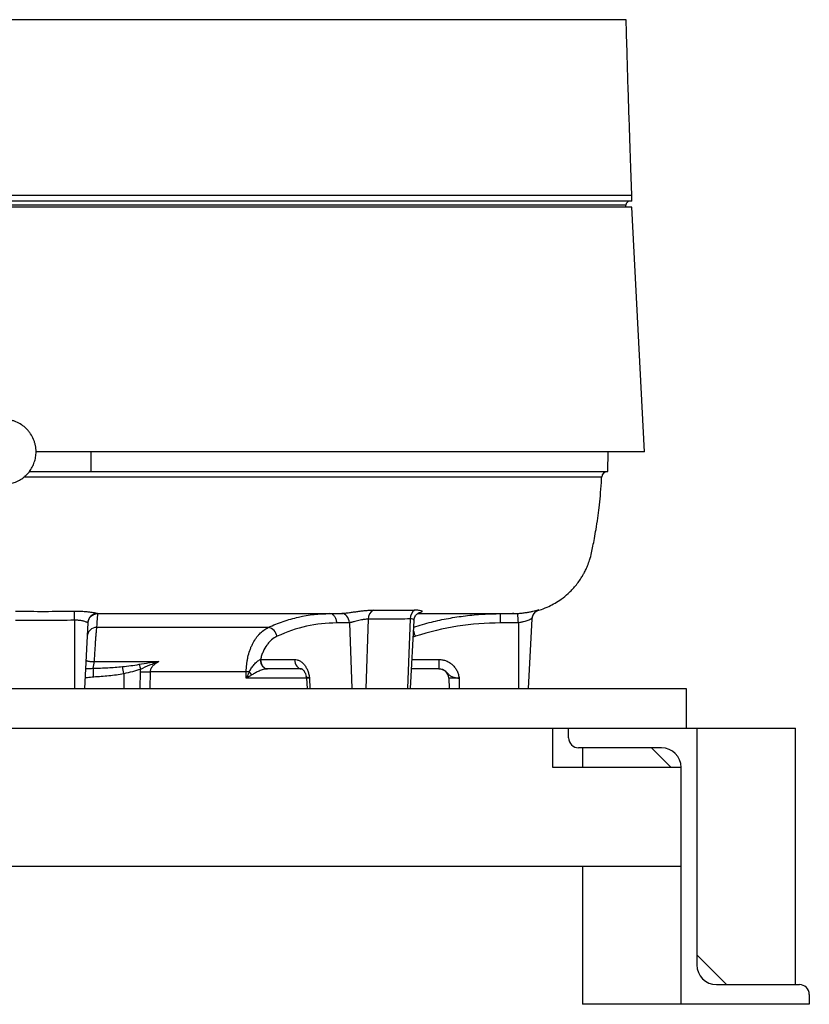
# Model space of a CAD drawing. Header units: millimetres. Extents: x 598 to 1373, y 615 to 2661.
# Tile 2 of 8: x 973 to 1373, y 615 to 1114. Entities that reach past the tile are written whole.
import ezdxf

# ---------------------------------------------------------------- set-up
doc = ezdxf.new("R2010")
doc.units = ezdxf.units.MM

msp = doc.modelspace()

# ---------------------------------------------------------------- linework, layer by layer
at = {"color": 7, "linetype": 'Continuous', "lineweight": 25}
for p, q in [((1282.9, 1021.91), (1282.9, 1024.91)), ((1282.9, 1021.91), (687.9, 1021.91)), ((1282.9, 1018.91), (687.9, 1018.91)), ((1279.9, 1018.91), (1279.9, 1019.91)), ((1289.4, 894.91), (1282.9, 1018.91)), ((1289.4, 894.91), (980.9, 894.91)), ((1008.87, 884.91), (1008.89, 894.91)), ((1270.8, 884.91), (1270.98, 894.91)), ((977.52, 884.91), (1008.87, 884.91)), ((1008.87, 884.91), (1270.8, 884.91)), ((1235.75, 814.67), (1235.75, 814.68)), ((1000.4, 809.54), (1000.4, 774.91)), ((1149.34, 810.11), (1148.03, 774.91)), ((1170.55, 810.22), (1169.25, 774.91)), ((1170.71, 774.91), (1172.52, 809.5)), ((1221.76, 812.91), (1222.43, 812.91)), ((1223.09, 812.91), (1222.43, 812.91)), ((1232.25, 810.28), (1230.4, 774.91)), ((1007.14, 808.21), (1005.4, 774.91)), ((1098.64, 805.91), (1011.57, 805.91)), ((1139.72, 808.28), (1140.96, 774.91)), ((1225.4, 808.27), (1225.4, 774.91)), ((1010.35, 788.61), (1043.21, 788.61)), ((1094.69, 789.65), (1111.96, 789.65)), ((1185.16, 789.65), (1185.16, 784.91)), ((1087.48, 783.43), (1038.71, 783.43)), ((1087.49, 780.17), (1087.48, 783.43)), ((1115.49, 784.91), (1098.22, 784.91)), ((1185.16, 784.91), (1171.23, 784.91)), ((1118.01, 780.17), (1118.28, 774.91)), ((1119.55, 780.17), (1119.75, 774.91)), ((1195.4, 780.17), (1190.12, 780.17)), ((1190.12, 780.17), (1190.4, 774.91)), ((1195.4, 780.17), (1195.4, 774.91)), ((660.4, 774.91), (1310.4, 774.91)), ((1310.4, 774.91), (1310.4, 754.91)), ((719.9, 754.91), (1250.9, 754.91)), ((1242.9, 734.91), (1242.9, 754.91)), ((1250.9, 749.91), (1250.9, 754.91)), ((1250.9, 754.91), (1315.9, 754.91)), ((1315.9, 754.91), (1315.9, 634.91)), ((1315.9, 754.91), (1365.9, 754.91)), ((1365.9, 624.91), (1365.9, 754.91)), ((1297.9, 744.91), (1255.9, 744.91)), ((1257.9, 744.91), (1257.9, 734.91)), ((1302.9, 734.91), (1292.9, 744.91)), ((1307.9, 734.91), (1242.9, 734.91)), ((1307.9, 614.91), (1307.9, 734.91)), ((662.9, 684.91), (1307.9, 684.91)), ((1257.9, 684.91), (1257.9, 614.91)), ((1315.9, 639.91), (1330.9, 624.91)), ((1325.9, 624.91), (1367.9, 624.91)), ((1372.9, 619.91), (1372.9, 614.91)), ((1307.9, 614.91), (1257.9, 614.91)), ((1372.9, 614.91), (1307.9, 614.91))]:
    msp.add_line(p, q, dxfattribs=at)
at = {"color": 8, "linetype": 'Continuous', "lineweight": 25}
for p, q in [((1279.9, 1019.91), (690.9, 1019.91)), ((1132.39, 812.91), (1133.71, 812.91)), ((1173.24, 801.42), (1172.07, 800.93)), ((1171.48, 789.65), (1185.16, 789.65)), ((1033.75, 774.91), (1033.85, 783.43)), ((1038.71, 783.43), (1038.63, 774.91)), ((1025.4, 782.44), (1025.4, 774.91)), ((1118.01, 780.17), (1087.49, 780.17)), ((1119.55, 780.17), (1118.01, 780.17))]:
    msp.add_line(p, q, dxfattribs=at)
at = {"color": 7, "linetype": 'Continuous', "lineweight": 25, "flags": 128}
for points in [[(1000.4, 809.54), (1000.39, 810.35), (1000.37, 811.13), (1000.36, 811.87), (1000.35, 812.53), (1000.34, 813.1), (1000.34, 813.58), (1000.33, 813.94), (1000.33, 814.17)], [(1012.13, 812.91), (1012.13, 812.91)], [(1139.72, 808.28), (1139.58, 809.22), (1139.32, 810.1), (1138.95, 810.92), (1138.48, 811.63), (1137.93, 812.21), (1137.32, 812.65), (1136.66, 812.92), (1135.99, 813.01)], [(1094.55, 789.59), (1094.65, 788.66), (1094.87, 787.78), (1095.2, 786.97), (1095.63, 786.27), (1096.14, 785.69), (1096.71, 785.26), (1097.33, 785), (1097.98, 784.91)], [(1094.69, 789.65), (1094.78, 788.71), (1095.01, 787.82), (1095.34, 787), (1095.78, 786.28), (1096.31, 785.7), (1096.91, 785.27), (1097.55, 785), (1098.22, 784.91)], [(1111.96, 789.65), (1112.06, 788.71), (1112.28, 787.82), (1112.62, 787), (1113.06, 786.28), (1113.59, 785.7), (1114.18, 785.27), (1114.83, 785), (1115.49, 784.91)], [(1010.14, 780.76), (1010.1, 781.49), (1010.06, 782.2), (1010.03, 782.87), (1009.99, 783.49), (1009.96, 784.04), (1009.94, 784.52), (1009.91, 784.91), (1009.9, 785.2)]]:
    msp.add_lwpolyline(points, dxfattribs=at)
at = {"color": 7, "linetype": 'Continuous', "lineweight": 25}
for centre, radius, start, end in [((1281.9, 1019.91), 2, 90, 180), ((1270.64, 881.91), 3, 90.7223, 177.0499), ((1154.32, 810.27), 4.98, 117.9854, 181.8553), ((1175.42, 810.51), 4.87, 119.1395, 183.4032), ((1237.24, 809.84), 5, 107.1884, 176.9959), ((1012.13, 807.95), 5, 90.2198, 176.9823), ((875.77, 786.77), 350.28, 3.5183, 4.2934), ((1237.24, 810.02), 5, 155.905, 176.9998), ((1011.63, 801.05), 4.86, 90.7697, 175.7259), ((1097.53, 800.35), 5.67, 10.8192, 78.6992), ((997.68, 788.57), 12.67, 344.5733, 0.1746), ((708.76, 720.04), 322.73, 11.1488, 11.8019), ((1114.46, 813.71), 85.53, 198.0421, 199.7597), ((1036.28, 1147.01), 363.59, 269.6166, 270.3834), ((1090.27, 732.46), 51.05, 91.4451, 93.1349), ((1074.42, 770.12), 19.77, 36.4356, 42.5636), ((1185.13, 779.91), 5, 3, 90), ((1113.01, 779.91), 5, 3, 13.2622), ((1255.9, 749.91), 5, 180, 270), ((1297.9, 734.91), 10, 0, 90), ((1325.9, 634.91), 10, 180, 270), ((1367.9, 619.91), 5, 0, 90)]:
    msp.add_arc(centre, radius, start, end, dxfattribs=at)
at = {"color": 8, "linetype": 'Continuous', "lineweight": 25}
for centre, radius, start, end in [((1237.24, 810.02), 5, 107.6293, 155.9031), ((952.3, 730.42), 232.07, 17.8133, 18.592)]:
    msp.add_arc(centre, radius, start, end, dxfattribs=at)
at = {"color": 7, "linetype": 'Continuous', "lineweight": 25}
for points, knots in [([(1279.98, 1113.91), (1280, 1113.91), (1280.07, 1113.91), (1279.56, 1113.91), (1278.29, 1113.91), (1276.45, 1113.91), (1273.25, 1113.91), (1256.56, 1113.91), (1228.69, 1113.91), (1191.18, 1113.91), (1164.52, 1113.91), (1148.06, 1113.91), (1142.37, 1113.91), (1139.67, 1113.91), (1137.5, 1113.91), (1134.94, 1113.91), (1132.32, 1113.91), (1129.42, 1113.91), (1126.04, 1113.91), (1122.22, 1113.91), (1118.08, 1113.91), (1111.18, 1113.91), (1072.85, 1113.91), (1010.68, 1113.91), (933.27, 1113.91), (884.91, 1113.91), (858, 1113.91), (849.44, 1113.91), (843.6, 1113.91), (840.6, 1113.91), (837.76, 1113.91), (835.23, 1113.91), (833, 1113.91), (827.14, 1113.91), (805.02, 1113.91), (768.99, 1113.91), (732.73, 1113.91), (710.53, 1113.91), (701.04, 1113.91), (696.35, 1113.91), (693.95, 1113.91), (691.95, 1113.91), (690.85, 1113.91), (690.81, 1113.91), (690.79, 1113.91)], [0, 0, 0, 0, 0.001246, 0.005142, 0.009389, 0.013675, 0.017965, 0.030928, 0.131051, 0.208147, 0.285248, 0.30827, 0.317553, 0.322217, 0.326856, 0.330341, 0.333927, 0.337412, 0.340998, 0.345654, 0.350327, 0.355002, 0.369024, 0.480051, 0.565351, 0.630969, 0.643701, 0.656434, 0.659914, 0.663494, 0.666974, 0.670554, 0.674039, 0.677625, 0.706971, 0.824357, 0.914331, 0.95566, 0.976324, 0.981564, 0.986839, 0.992038, 0.997174, 1, 1, 1, 1]), ([(1282.9, 1024.91), (1282.77, 1028.97), (1282.49, 1037.42), (1282.02, 1050.7), (1281.52, 1065.01), (1281.02, 1080.38), (1280.55, 1096.81), (1280.22, 1108.09), (1280.04, 1113.91)], [0, 0, 0, 0, 0.137739, 0.286613, 0.447016, 0.619237, 0.803502, 1, 1, 1, 1]), ([(922.02, 1024.91), (928.38, 1024.91), (941.09, 1024.91), (960.42, 1024.91), (979.85, 1024.91), (999.3, 1024.91), (1018.68, 1024.91), (1037.93, 1024.91), (1056.95, 1024.91), (1075.67, 1024.91), (1094, 1024.91), (1111.87, 1024.91), (1129.2, 1024.91), (1145.92, 1024.91), (1161.95, 1024.91), (1177.22, 1024.91), (1191.68, 1024.91), (1205.26, 1024.91), (1217.89, 1024.91), (1229.54, 1024.91), (1240.14, 1024.91), (1249.66, 1024.91), (1258.05, 1024.91), (1265.27, 1024.91), (1271.31, 1024.91), (1276.11, 1024.91), (1279.7, 1024.91), (1281.94, 1024.91), (1282.96, 1024.91), (1282.8, 1024.91), (1282.76, 1024.91)], [0, 0, 0, 0, 0.036598, 0.073196, 0.109794, 0.146392, 0.18299, 0.219588, 0.256186, 0.292784, 0.329382, 0.36598, 0.402577, 0.439175, 0.475773, 0.512371, 0.548969, 0.585567, 0.622165, 0.658763, 0.695361, 0.731959, 0.768557, 0.805155, 0.841753, 0.878351, 0.914949, 0.951547, 0.988145, 1, 1, 1, 1]), ([(980.9, 894.91), (980.9, 895.99), (980.79, 897.07), (980.48, 898.65), (980.35, 899.17), (980.03, 900.22), (979.85, 900.73), (979.23, 902.22), (978.72, 903.17), (977.82, 904.52), (977.5, 904.96), (976.81, 905.8), (976.45, 906.2), (975.69, 906.96), (975.29, 907.32), (974.46, 908), (974.02, 908.33), (972.66, 909.23), (971.71, 909.74), (970.22, 910.36), (969.72, 910.54), (968.68, 910.85), (968.15, 910.99), (966.56, 911.3), (965.49, 911.41), (963.88, 911.41), (963.33, 911.39), (962.25, 911.28), (961.72, 911.2), (960.13, 910.89), (959.11, 910.58), (957.6, 909.96), (957.11, 909.72), (956.15, 909.21), (955.23, 908.66), (954.37, 908.02), (953.53, 907.34), (953.12, 906.97), (951.97, 905.82), (951.29, 904.99), (950.39, 903.64), (950.11, 903.18), (949.6, 902.22), (949.36, 901.73), (948.74, 900.23), (948.43, 899.2), (948.11, 897.61), (948.03, 897.07), (947.92, 895.99), (947.9, 895.45), (947.9, 894.91)], [0, 0, 0, 0, 0.0625, 0.0625, 0.09375, 0.09375, 0.125, 0.125, 0.1875, 0.1875, 0.21875, 0.21875, 0.25, 0.25, 0.28125, 0.28125, 0.3125, 0.3125, 0.375, 0.375, 0.40625, 0.40625, 0.4375, 0.4375, 0.5, 0.5, 0.53125, 0.53125, 0.5625, 0.5625, 0.625, 0.625, 0.65625, 0.65625, 0.6875, 0.71875, 0.71875, 0.75, 0.75, 0.8125, 0.8125, 0.84375, 0.84375, 0.875, 0.875, 0.9375, 0.9375, 0.96875, 0.96875, 1, 1, 1, 1]), ([(977.52, 884.91), (978.07, 885.63), (978.55, 886.38), (979.39, 887.96), (979.74, 888.78), (980.17, 890.06), (980.3, 890.49), (980.52, 891.36), (980.61, 891.8), (980.82, 893.12), (980.9, 894.01), (980.9, 894.91)], [0, 0, 0, 0, 0.25, 0.25, 0.5, 0.5, 0.625, 0.625, 0.75, 0.75, 1, 1, 1, 1]), ([(977.52, 884.91), (977.52, 884.91), (977.5, 884.88), (977.44, 884.81), (977.42, 884.78), (977.36, 884.7), (977.33, 884.66), (977.21, 884.52), (977.12, 884.4), (976.91, 884.15), (976.79, 884.01), (976.53, 883.72), (976.39, 883.57), (976.1, 883.27), (975.94, 883.12), (975.46, 882.66), (975.12, 882.36), (974.76, 882.07)], [0, 0, 0, 0, 0.125, 0.125, 0.1875, 0.1875, 0.25, 0.25, 0.375, 0.375, 0.5, 0.5, 0.625, 0.625, 0.75, 0.75, 1, 1, 1, 1]), ([(977.52, 884.91), (983.19, 884.91), (993.55, 884.91), (1003.85, 884.91), (1008.52, 884.91)], [0, 0, 0, 0, 0.5465656, 1, 1, 1, 1]), ([(954.04, 882.07), (954.4, 881.78), (954.78, 881.5), (955.56, 880.97), (955.96, 880.73), (957.18, 880.05), (958.02, 879.66), (959.34, 879.2), (959.8, 879.06), (960.7, 878.82), (961.16, 878.72), (962.54, 878.49), (963.46, 878.41), (964.87, 878.41), (965.34, 878.43), (966.27, 878.51), (966.74, 878.57), (968.11, 878.81), (969.01, 879.04), (970.33, 879.51), (970.77, 879.68), (971.63, 880.07), (972.04, 880.28), (973.26, 880.96), (974.03, 881.48), (974.76, 882.07)], [0, 0, 0, 0, 0.0625, 0.0625, 0.125, 0.125, 0.25, 0.25, 0.3125, 0.3125, 0.375, 0.375, 0.5, 0.5, 0.5625, 0.5625, 0.625, 0.625, 0.75, 0.75, 0.8125, 0.8125, 0.875, 0.875, 1, 1, 1, 1]), ([(1235.76, 814.64), (1236.2, 814.77), (1237.94, 815.31), (1240.72, 816.46), (1244.08, 818.22), (1247.38, 820.36), (1250.92, 823.23), (1254.53, 827.01), (1257, 830.47), (1258.56, 833.14), (1259.52, 834.98), (1260.56, 837.31), (1261.66, 840.28), (1262.53, 843.61), (1263.26, 847.26), (1264.03, 851.2), (1264.85, 855.94), (1265.65, 861.16), (1266.38, 866.85), (1267, 872.87), (1267.43, 878.02), (1267.57, 881.16), (1267.62, 882.07)], [0, 0, 0, 0, 0.017028, 0.068768, 0.112824, 0.159653, 0.216337, 0.284122, 0.355195, 0.376256, 0.401762, 0.433237, 0.471913, 0.52014, 0.561568, 0.610737, 0.669694, 0.741017, 0.80739, 0.883141, 0.96607, 1, 1, 1, 1]), ([(970.45, 814.13), (975.43, 814.08), (980.41, 814.06), (990.37, 814.07), (995.35, 814.11), (1000.33, 814.17)], [0, 0, 0, 0, 0.5, 0.5, 1, 1, 1, 1]), ([(1000.33, 814.17), (1001.08, 814.18), (1001.82, 814.18), (1002.91, 814.15), (1003.27, 814.14), (1003.99, 814.11), (1004.35, 814.09), (1005.39, 814.03), (1006.06, 813.98), (1007.01, 813.89), (1007.32, 813.85), (1007.92, 813.78), (1008.2, 813.75), (1009.03, 813.64), (1009.53, 813.56), (1010.2, 813.44), (1010.41, 813.4), (1010.79, 813.33), (1010.96, 813.29), (1011.28, 813.22), (1011.42, 813.19), (1011.66, 813.13), (1011.77, 813.1), (1012.02, 813.02), (1012.11, 812.98), (1012.12, 812.95)], [0, 0, 0, 0, 0.125, 0.125, 0.1875, 0.1875, 0.25, 0.25, 0.375, 0.375, 0.4375, 0.4375, 0.5, 0.5, 0.625, 0.625, 0.6875, 0.6875, 0.75, 0.75, 0.8125, 0.8125, 0.875, 0.875, 1, 1, 1, 1]), ([(1135.99, 813.01), (1136.53, 813.06), (1137.11, 813.12), (1138.04, 813.23), (1138.36, 813.27), (1139.03, 813.36), (1139.38, 813.41), (1140.42, 813.55), (1141.13, 813.65), (1142.22, 813.8), (1142.59, 813.85), (1143.33, 813.95), (1143.7, 814), (1144.79, 814.14), (1145.52, 814.23), (1146.6, 814.35), (1146.96, 814.39), (1147.65, 814.46), (1147.99, 814.49), (1148.67, 814.55), (1148.99, 814.57), (1149.64, 814.61), (1149.95, 814.63), (1150.88, 814.67), (1151.45, 814.68), (1151.98, 814.67)], [0, 0, 0, 0, 0.125, 0.125, 0.1875, 0.1875, 0.25, 0.25, 0.375, 0.375, 0.4375, 0.4375, 0.5, 0.5, 0.625, 0.625, 0.6875, 0.6875, 0.75, 0.75, 0.8125, 0.8125, 0.875, 0.875, 1, 1, 1, 1]), ([(1151.98, 814.67), (1155.51, 814.61), (1159.02, 814.59), (1166.05, 814.62), (1169.55, 814.68), (1173.05, 814.77)], [0, 0, 0, 0, 0.5, 0.5, 1, 1, 1, 1]), ([(1225.07, 813), (1225.82, 813.04), (1226.54, 813.11), (1227.61, 813.23), (1227.96, 813.28), (1228.65, 813.37), (1228.99, 813.42), (1229.97, 813.58), (1230.58, 813.69), (1231.45, 813.85), (1231.73, 813.91), (1232.25, 814.02), (1232.51, 814.08), (1233.22, 814.23), (1233.64, 814.33), (1234.39, 814.51), (1234.7, 814.58), (1235.08, 814.67), (1235.19, 814.7), (1235.38, 814.74), (1235.46, 814.76), (1235.66, 814.79), (1235.73, 814.8), (1235.73, 814.78)], [0, 0, 0, 0, 0.125, 0.125, 0.1875, 0.1875, 0.25, 0.25, 0.375, 0.375, 0.4375, 0.4375, 0.5, 0.5, 0.625, 0.625, 0.75, 0.75, 0.8125, 0.8125, 0.875, 0.875, 1, 1, 1, 1]), ([(1000.4, 809.54), (995.4, 809.47), (990.4, 809.43), (980.4, 809.42), (975.4, 809.44), (970.4, 809.49)], [0, 0, 0, 0, 0.5, 0.5, 1, 1, 1, 1]), ([(1007.14, 808.21), (1007.14, 808.24), (1007.1, 808.29), (1006.97, 808.37), (1006.92, 808.4), (1006.79, 808.46), (1006.72, 808.5), (1006.47, 808.61), (1006.26, 808.69), (1005.78, 808.85), (1005.5, 808.94), (1005.04, 809.06), (1004.88, 809.1), (1004.54, 809.18), (1004.36, 809.21), (1003.81, 809.32), (1003.42, 809.38), (1002.81, 809.45), (1002.59, 809.47), (1002.17, 809.51), (1001.95, 809.52), (1001.29, 809.55), (1000.85, 809.56), (1000.4, 809.54)], [0, 0, 0, 0, 0.125, 0.125, 0.1875, 0.1875, 0.25, 0.25, 0.375, 0.375, 0.5, 0.5, 0.5625, 0.5625, 0.625, 0.625, 0.75, 0.75, 0.8125, 0.8125, 0.875, 0.875, 1, 1, 1, 1]), ([(1007.14, 808.17), (1007.17, 808.8), (1007.33, 809.43), (1007.86, 810.58), (1008.23, 811.1), (1009.15, 811.97), (1009.69, 812.32), (1010.87, 812.79), (1011.5, 812.91), (1012.13, 812.91)], [0, 0, 0, 0, 0.25, 0.25, 0.5, 0.5, 0.75, 0.75, 1, 1, 1, 1]), ([(1012.13, 812.91), (1012.13, 812.91), (1012.12, 812.87), (1012.09, 812.73), (1012.08, 812.61), (1012.03, 812.17), (1011.99, 811.73), (1011.85, 809.97), (1011.72, 808.23), (1011.57, 805.91)], [0, 0, 0, 0, 0.125, 0.125, 0.25, 0.25, 0.5, 0.5, 1, 1, 1, 1]), ([(1012.13, 812.91), (1016.9, 812.91), (1026.69, 812.91), (1041.3, 812.91), (1056.02, 812.91), (1070.59, 812.91), (1085.01, 812.91), (1099.23, 812.91), (1113.14, 812.91), (1124.26, 812.91), (1130.45, 812.91), (1132.39, 812.91)], [0, 0, 0, 0, 0.108904, 0.223525, 0.338575, 0.45529, 0.573854, 0.694499, 0.817483, 0.943012, 1, 1, 1, 1]), ([(1098.64, 805.91), (1099.89, 806.49), (1101.15, 807.04), (1103.68, 808.06), (1104.96, 808.53), (1108.8, 809.84), (1111.38, 810.57), (1119.18, 812.32), (1124.46, 812.91), (1129.8, 812.91)], [0, 0, 0, 0, 0.125, 0.125, 0.25, 0.25, 0.5, 0.5, 1, 1, 1, 1]), ([(1133.33, 808.17), (1133.31, 808.8), (1133.2, 809.43), (1132.83, 810.58), (1132.56, 811.1), (1131.91, 811.97), (1131.53, 812.32), (1130.7, 812.79), (1130.25, 812.91), (1129.8, 812.91)], [0, 0, 0, 0, 0.25, 0.25, 0.5, 0.5, 0.75, 0.75, 1, 1, 1, 1]), ([(1149.34, 810.11), (1149.01, 810.12), (1148.66, 810.1), (1147.9, 810.04), (1147.5, 809.99), (1146.88, 809.89), (1146.67, 809.86), (1146.24, 809.77), (1146.02, 809.73), (1145.37, 809.59), (1144.93, 809.49), (1144.05, 809.28), (1143.61, 809.17), (1142.75, 808.95), (1142.33, 808.84), (1141.72, 808.7), (1141.52, 808.65), (1141.13, 808.56), (1140.94, 808.52), (1140.39, 808.4), (1140.04, 808.33), (1139.72, 808.28)], [0, 0, 0, 0, 0.125, 0.125, 0.25, 0.25, 0.3125, 0.3125, 0.375, 0.375, 0.5, 0.5, 0.625, 0.625, 0.75, 0.75, 0.8125, 0.8125, 0.875, 0.875, 1, 1, 1, 1]), ([(1170.55, 810.22), (1167.01, 810.12), (1163.48, 810.06), (1156.4, 810.02), (1152.87, 810.04), (1149.34, 810.11)], [0, 0, 0, 0, 0.5, 0.5, 1, 1, 1, 1]), ([(1172.34, 806.09), (1175.33, 806.98), (1181.12, 808.72), (1189.9, 810.57), (1198.61, 811.91), (1207.44, 812.75), (1213.38, 812.86), (1216.36, 812.91)], [0, 0, 0, 0, 0.20919, 0.405074, 0.601671, 0.800463, 1, 1, 1, 1]), ([(1172.55, 809.5), (1172.57, 809.78), (1172.6, 810.42), (1172.95, 811.32), (1173.44, 812.11), (1173.97, 812.69), (1174.45, 813.05), (1174.77, 813.23), (1174.9, 813.28), (1174.88, 813.27), (1174.87, 813.27)], [0, 0, 0, 0, 0.1288145, 0.2926419, 0.4432199, 0.5820992, 0.7111282, 0.8325229, 0.9607183, 1, 1, 1, 1]), ([(1174.29, 812.91), (1176.69, 812.91), (1181.88, 812.91), (1188.98, 812.91), (1195.74, 812.91), (1202.13, 812.91), (1208, 812.91), (1213.17, 812.91), (1217.28, 812.91), (1219.87, 812.91), (1221.25, 812.91), (1221.67, 812.91), (1221.76, 812.91)], [0, 0, 0, 0, 0.097635, 0.21143, 0.322143, 0.42983, 0.560353, 0.68654, 0.808565, 0.926517, 0.98399, 1, 1, 1, 1]), ([(1216.36, 808.17), (1216.36, 808.8), (1216.36, 809.43), (1216.36, 810.58), (1216.36, 811.1), (1216.36, 811.97), (1216.36, 812.32), (1216.36, 812.79), (1216.36, 812.91), (1216.36, 812.91)], [0, 0, 0, 0, 0.25, 0.25, 0.5, 0.5, 0.75, 0.75, 1, 1, 1, 1]), ([(1232.25, 810.28), (1232.25, 810.3), (1232.21, 810.29), (1232.07, 810.24), (1232.01, 810.22), (1231.87, 810.17), (1231.8, 810.14), (1231.62, 810.06), (1231.52, 810.02), (1231.31, 809.93), (1231.19, 809.88), (1230.81, 809.73), (1230.52, 809.61), (1229.89, 809.37), (1229.55, 809.25), (1228.81, 809), (1228.42, 808.88), (1227.81, 808.72), (1227.6, 808.66), (1227.17, 808.56), (1226.96, 808.52), (1226.3, 808.39), (1225.85, 808.32), (1225.4, 808.27)], [0, 0, 0, 0, 0.125, 0.125, 0.1875, 0.1875, 0.25, 0.25, 0.3125, 0.3125, 0.375, 0.375, 0.5, 0.5, 0.625, 0.625, 0.75, 0.75, 0.8125, 0.8125, 0.875, 0.875, 1, 1, 1, 1]), ([(1011.57, 805.91), (1011.48, 805.27), (1011.39, 804.39), (1011.27, 803.02), (1011.24, 802.73), (1011.19, 802.12), (1011.17, 801.8), (1011.09, 800.81), (1010.98, 799.4), (1010.88, 797.82), (1010.8, 796.57), (1010.77, 796.14), (1010.72, 795.26), (1010.69, 794.81), (1010.56, 792.55), (1010.45, 790.63), (1010.35, 788.61)], [0, 0, 0, 0, 0.25, 0.25, 0.3125, 0.3125, 0.375, 0.375, 0.5, 0.625, 0.625, 0.6875, 0.6875, 0.75, 0.75, 1, 1, 1, 1]), ([(1087.48, 783.43), (1087.48, 784.68), (1087.55, 785.93), (1087.75, 787.78), (1087.84, 788.4), (1088.04, 789.61), (1088.15, 790.21), (1088.54, 791.97), (1088.86, 793.11), (1089.44, 794.76), (1089.64, 795.3), (1090.09, 796.36), (1090.32, 796.88), (1091.06, 798.37), (1091.61, 799.3), (1092.5, 800.6), (1092.81, 801.02), (1093.45, 801.82), (1093.79, 802.2), (1094.82, 803.29), (1095.54, 803.93), (1097.04, 805.05), (1097.82, 805.52), (1098.64, 805.91)], [0, 0, 0, 0, 0.125, 0.125, 0.1875, 0.1875, 0.25, 0.25, 0.375, 0.375, 0.4375, 0.4375, 0.5, 0.5, 0.625, 0.625, 0.6875, 0.6875, 0.75, 0.75, 0.875, 0.875, 1, 1, 1, 1]), ([(1133.33, 808.17), (1128.13, 808.17), (1123.01, 807.6), (1112.93, 805.35), (1107.97, 803.67), (1103.1, 801.42)], [0, 0, 0, 0, 0.5, 0.5, 1, 1, 1, 1]), ([(1139.72, 808.28), (1139.19, 808.24), (1138.66, 808.2), (1137.6, 808.17), (1137.06, 808.17), (1135.47, 808.17), (1134.4, 808.17), (1133.33, 808.17)], [0, 0, 0, 0, 0.25, 0.25, 0.5, 0.5, 1, 1, 1, 1]), ([(1216.36, 808.17), (1208.99, 808.17), (1201.72, 807.6), (1187.35, 805.35), (1180.25, 803.67), (1173.24, 801.42)], [0, 0, 0, 0, 0.5, 0.5, 1, 1, 1, 1]), ([(1225.4, 808.27), (1224.64, 808.22), (1223.89, 808.19), (1222.76, 808.17), (1222.38, 808.17), (1221.63, 808.17), (1219.75, 808.17), (1217.86, 808.17), (1216.36, 808.17)], [0, 0, 0, 0, 0.25, 0.25, 0.375, 0.375, 0.5, 1, 1, 1, 1]), ([(1103.1, 801.42), (1102.11, 800.96), (1101.18, 800.35), (1099.87, 799.23), (1099.45, 798.82), (1098.64, 797.93), (1098.25, 797.45), (1097.17, 795.93), (1096.53, 794.81), (1095.72, 792.96), (1095.47, 792.32), (1095.04, 791.01), (1094.85, 790.34), (1094.69, 789.65)], [0, 0, 0, 0, 0.25, 0.25, 0.375, 0.375, 0.5, 0.5, 0.75, 0.75, 0.875, 0.875, 1, 1, 1, 1]), ([(1006.17, 789.65), (1006.16, 789.47), (1006.23, 789.31), (1006.48, 789.11), (1006.59, 789.05), (1006.86, 788.94), (1007.01, 788.89), (1007.29, 788.82), (1007.39, 788.8), (1007.6, 788.77), (1007.71, 788.75), (1008.05, 788.71), (1008.3, 788.68), (1008.84, 788.64), (1009.13, 788.63), (1009.72, 788.61), (1010.03, 788.61), (1010.35, 788.61)], [0, 0, 0, 0, 0.25, 0.25, 0.375, 0.375, 0.5, 0.5, 0.5625, 0.5625, 0.625, 0.625, 0.75, 0.75, 0.875, 0.875, 1, 1, 1, 1]), ([(1033.13, 787.22), (1034.83, 787.55), (1036.52, 787.83), (1039.04, 788.18), (1039.88, 788.28), (1041.55, 788.46), (1042.38, 788.54), (1043.21, 788.61)], [0, 0, 0, 0, 0.5, 0.5, 0.75, 0.75, 1, 1, 1, 1]), ([(1033.96, 784.8), (1035.5, 785.53), (1037.01, 786.25), (1039.32, 787.22), (1040.09, 787.53), (1041.26, 787.96), (1041.65, 788.1), (1042.43, 788.36), (1042.82, 788.49), (1043.21, 788.61)], [0, 0, 0, 0, 0.5, 0.5, 0.75, 0.75, 0.875, 0.875, 1, 1, 1, 1]), ([(1043.21, 788.61), (1042.69, 788.33), (1042.19, 788.02), (1041.46, 787.51), (1041.22, 787.34), (1040.75, 786.96), (1040.52, 786.77), (1040.1, 786.35), (1039.89, 786.13), (1039.52, 785.67), (1039.34, 785.42), (1039.05, 784.9), (1038.93, 784.62), (1038.76, 784.04), (1038.71, 783.74), (1038.71, 783.43)], [0, 0, 0, 0, 0.25, 0.25, 0.375, 0.375, 0.5, 0.5, 0.625, 0.625, 0.75, 0.75, 0.875, 0.875, 1, 1, 1, 1]), ([(1088.98, 783.49), (1089.37, 784.13), (1089.75, 784.76), (1090.38, 785.67), (1090.6, 785.97), (1091.04, 786.55), (1091.27, 786.84), (1091.74, 787.38), (1091.98, 787.64), (1092.48, 788.14), (1092.73, 788.38), (1093.25, 788.81), (1093.51, 789), (1094.03, 789.34), (1094.29, 789.49), (1094.55, 789.59)], [0, 0, 0, 0, 0.25, 0.25, 0.375, 0.375, 0.5, 0.5, 0.625, 0.625, 0.75, 0.75, 0.875, 0.875, 1, 1, 1, 1]), ([(1111.96, 789.65), (1112.41, 789.65), (1112.86, 789.59), (1113.53, 789.41), (1113.75, 789.34), (1114.19, 789.16), (1114.41, 789.05), (1115.05, 788.7), (1115.46, 788.41), (1116.24, 787.73), (1116.61, 787.34), (1117.3, 786.47), (1117.61, 785.99), (1118.04, 785.22), (1118.17, 784.95), (1118.42, 784.41), (1118.54, 784.12), (1118.86, 783.26), (1119.05, 782.66), (1119.27, 781.74), (1119.33, 781.43), (1119.42, 780.96), (1119.45, 780.8), (1119.5, 780.49), (1119.53, 780.33), (1119.55, 780.17)], [0, 0, 0, 0, 0.125, 0.125, 0.1875, 0.1875, 0.25, 0.25, 0.375, 0.375, 0.5, 0.5, 0.625, 0.625, 0.6875, 0.6875, 0.75, 0.75, 0.875, 0.875, 0.9375, 0.9375, 0.96875, 0.96875, 1, 1, 1, 1]), ([(1185.16, 789.65), (1185.8, 789.65), (1186.43, 789.59), (1187.36, 789.41), (1187.67, 789.34), (1188.28, 789.16), (1188.59, 789.05), (1189.47, 788.7), (1190.04, 788.41), (1191.1, 787.73), (1191.61, 787.34), (1192.54, 786.47), (1192.95, 785.99), (1193.52, 785.22), (1193.69, 784.95), (1194.02, 784.41), (1194.17, 784.12), (1194.59, 783.26), (1194.81, 782.66), (1195.08, 781.74), (1195.15, 781.43), (1195.25, 780.96), (1195.28, 780.8), (1195.34, 780.49), (1195.37, 780.33), (1195.4, 780.17)], [0, 0, 0, 0, 0.125, 0.125, 0.1875, 0.1875, 0.25, 0.25, 0.375, 0.375, 0.5, 0.5, 0.625, 0.625, 0.6875, 0.6875, 0.75, 0.75, 0.875, 0.875, 0.9375, 0.9375, 0.96875, 0.96875, 1, 1, 1, 1]), ([(1009.9, 785.2), (1012.37, 785.27), (1014.83, 785.36), (1019.76, 785.62), (1022.22, 785.79), (1024.67, 786.04)], [0, 0, 0, 0, 0.5, 0.5, 1, 1, 1, 1]), ([(1024.67, 786.04), (1026.09, 786.19), (1027.51, 786.36), (1030.33, 786.74), (1031.73, 786.96), (1033.13, 787.22)], [0, 0, 0, 0, 0.5, 0.5, 1, 1, 1, 1]), ([(1033.96, 784.8), (1032.57, 784.27), (1031.15, 783.84), (1028.3, 783.07), (1026.85, 782.74), (1025.4, 782.44)], [0, 0, 0, 0, 0.5, 0.5, 1, 1, 1, 1]), ([(1088.98, 783.49), (1088.71, 782.95), (1088.44, 782.4), (1087.95, 781.29), (1087.71, 780.73), (1087.49, 780.17)], [0, 0, 0, 0, 0.5, 0.5, 1, 1, 1, 1]), ([(1097.98, 784.91), (1097.83, 784.91), (1097.67, 784.9), (1097.35, 784.87), (1097.19, 784.84), (1096.69, 784.75), (1096.36, 784.66), (1095.67, 784.45), (1095.33, 784.33), (1094.66, 784.08), (1094.33, 783.94), (1093.68, 783.64), (1093.36, 783.49), (1092.72, 783.17), (1092.41, 783.01), (1091.5, 782.52), (1090.91, 782.19), (1090.33, 781.86)], [0, 0, 0, 0, 0.0625, 0.0625, 0.125, 0.125, 0.25, 0.25, 0.375, 0.375, 0.5, 0.5, 0.625, 0.625, 0.75, 0.75, 1, 1, 1, 1]), ([(1115.52, 784.91), (1115.52, 784.91), (1115.53, 784.91), (1115.71, 784.85), (1116.1, 784.58), (1116.57, 784.09), (1117.08, 783.32), (1117.53, 782.32), (1117.79, 781.52), (1117.87, 781.08), (1117.88, 781.06)], [0, 0, 0, 0, 0.136334, 0.282742, 0.421276, 0.56253, 0.700264, 0.8429, 0.993582, 1, 1, 1, 1]), ([(1185.16, 784.91), (1185.7, 784.91), (1186.22, 784.83), (1186.99, 784.58), (1187.23, 784.48), (1187.71, 784.24), (1187.93, 784.11), (1188.37, 783.81), (1188.57, 783.64), (1188.96, 783.3), (1189.13, 783.12), (1189.47, 782.76), (1189.63, 782.58), (1189.93, 782.23), (1190.08, 782.07), (1190.38, 781.78), (1190.53, 781.64), (1190.85, 781.41), (1191.01, 781.31), (1191.55, 781.04), (1191.95, 780.89), (1192.61, 780.71), (1192.84, 780.65), (1193.32, 780.54), (1193.57, 780.49), (1194.08, 780.39), (1194.34, 780.35), (1194.73, 780.28), (1194.87, 780.26), (1195.13, 780.22), (1195.27, 780.19), (1195.4, 780.17)], [0, 0, 0, 0, 0.125, 0.125, 0.1875, 0.1875, 0.25, 0.25, 0.3125, 0.3125, 0.375, 0.375, 0.4375, 0.4375, 0.5, 0.5, 0.5625, 0.5625, 0.625, 0.625, 0.75, 0.75, 0.8125, 0.8125, 0.875, 0.875, 0.9375, 0.9375, 0.96875, 0.96875, 1, 1, 1, 1]), ([(1025.4, 782.44), (1024.14, 782.19), (1022.87, 781.98), (1020.34, 781.62), (1019.07, 781.47), (1015.25, 781.08), (1012.7, 780.9), (1010.14, 780.76)], [0, 0, 0, 0, 0.25, 0.25, 0.5, 0.5, 1, 1, 1, 1]), ([(1090.33, 781.86), (1089.83, 781.59), (1089.35, 781.31), (1088.4, 780.74), (1087.94, 780.46), (1087.49, 780.17)], [0, 0, 0, 0, 0.5, 0.5, 1, 1, 1, 1])]:
    msp.add_open_spline(points, degree=3, knots=knots, dxfattribs=at)
at = {"color": 8, "linetype": 'Continuous', "lineweight": 25}
for points, knots in [([(1267.63, 882.07), (1267.63, 882.07), (1267.7, 882.07), (1267.41, 882.07), (1266.74, 882.07), (1265.58, 882.07), (1263.97, 882.07), (1261.9, 882.07), (1259.35, 882.07), (1256.35, 882.07), (1252.85, 882.07), (1248.85, 882.07), (1244.32, 882.07), (1239.31, 882.07), (1233.78, 882.07), (1227.75, 882.07), (1221.21, 882.07), (1214.2, 882.07), (1206.82, 882.07), (1199.12, 882.07), (1191.11, 882.07), (1182.7, 882.07), (1173.85, 882.07), (1164.58, 882.07), (1154.88, 882.07), (1144.83, 882.07), (1134.56, 882.07), (1124.13, 882.07), (1113.55, 882.07), (1102.7, 882.07), (1091.52, 882.07), (1080.05, 882.07), (1068.28, 882.07), (1056.31, 882.07), (1042.62, 882.07), (1027.18, 882.07), (1009.9, 882.07), (992.4, 882.07), (980.65, 882.07), (974.76, 882.07)], [0, 0, 0, 0, 0.0016061, 0.026344, 0.0510819, 0.0759706, 0.1008594, 0.1262199, 0.1515805, 0.1771032, 0.2026258, 0.2290264, 0.2554271, 0.2820128, 0.3085985, 0.3357644, 0.3629304, 0.3902945, 0.4176587, 0.4440522, 0.4704457, 0.4970245, 0.5236034, 0.5507601, 0.5779169, 0.6052717, 0.6326265, 0.6590135, 0.6854006, 0.7119723, 0.7385441, 0.7656959, 0.7928477, 0.8201987, 0.8475497, 0.8853311, 0.9232462, 0.9615596, 1, 1, 1, 1]), ([(1173.05, 814.77), (1173.86, 814.76), (1175.48, 814.75), (1176.66, 814.36), (1176.74, 813.92), (1176.14, 813.56), (1175.61, 813.35), (1175.05, 813.26), (1174.88, 813.24)], [0, 0, 0, 0, 0.23986, 0.476594, 0.712268, 0.829158, 0.949621, 1, 1, 1, 1]), ([(1235.73, 814.78), (1235.75, 814.72), (1235.78, 814.62), (1235.76, 814.66), (1235.75, 814.67)], [0, 0, 0, 0, 0.637107, 1, 1, 1, 1]), ([(1172.43, 809.51), (1172.46, 809.59), (1172.54, 809.86), (1171.96, 810.2), (1171.02, 810.22), (1170.55, 810.22)], [0, 0, 0, 0, 0.179711, 0.591537, 1, 1, 1, 1]), ([(1005.93, 785.02), (1006.19, 785.03), (1007.47, 785.09), (1008.82, 785.16), (1009.9, 785.2)], [0, 0, 0, 0, 0.204316, 1, 1, 1, 1]), ([(1010.14, 780.76), (1009.07, 780.63), (1007.58, 780.45), (1006.09, 780.35), (1005.68, 780.32)], [0, 0, 0, 0, 0.725066, 1, 1, 1, 1]), ([(1119.55, 780.17), (1119.55, 780.17), (1119.23, 780.25), (1118.82, 780.35), (1118.2, 780.6), (1117.88, 780.74), (1117.9, 781.04), (1117.9, 781.07)], [0, 0, 0, 0, 0.004165, 0.322655, 0.455961, 0.953037, 1, 1, 1, 1])]:
    msp.add_open_spline(points, degree=3, knots=knots, dxfattribs=at)
at = {"color": 7, "linetype": 'Continuous', "lineweight": 25}
for points in [[(1012.12, 812.95), (1012.12, 812.92), (1012.13, 812.91), (1012.13, 812.91)], [(1133.71, 812.91), (1134.47, 812.91), (1135.23, 812.94), (1135.99, 813.01)], [(1222.43, 812.91), (1223.31, 812.91), (1224.19, 812.94), (1225.07, 813)], [(1094.55, 789.59), (1094.6, 789.61), (1094.64, 789.63), (1094.69, 789.65)], [(1033.85, 783.43), (1033.85, 783.89), (1033.89, 784.35), (1033.96, 784.8)], [(1098.22, 784.91), (1098.14, 784.91), (1098.06, 784.91), (1097.98, 784.91)]]:
    msp.add_open_spline(points, degree=3, dxfattribs=at)

doc.saveas('drawing.dxf')
